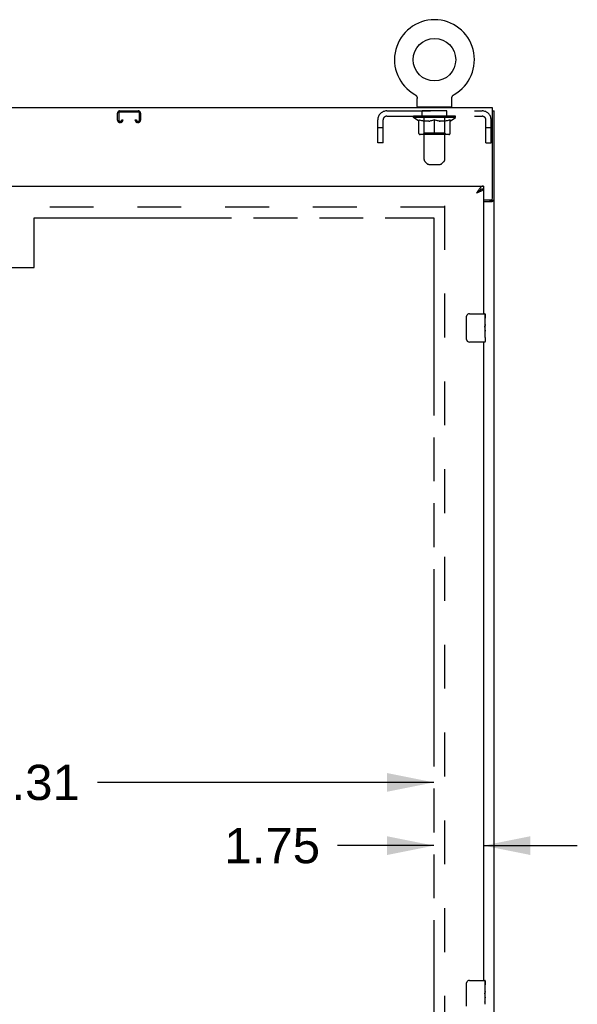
# Model space of a CAD drawing. Header units: inches. Extents: x 0 to 281, y 0 to 182.
# Tile 15 of 20: x 111 to 131, y 106 to 141. Entities that reach past the tile are written whole.
import ezdxf

# ---------------------------------------------------------------- set-up
doc = ezdxf.new("R2010")
doc.units = ezdxf.units.IN
doc.header["$LTSCALE"] = 15.47
doc.header["$MEASUREMENT"] = 0
doc.linetypes.add('HIDDEN', pattern=[0.2, 0.1, -0.1])
doc.linetypes.add('PHANTOM', pattern=[0.8, 0.45, -0.05, 0.1, -0.05, 0.1, -0.05])
doc.layers.get('0').update_dxf_attribs({"linetype": 'CONTINUOUS'})
for name, color, linetype in [('02___PRT_ALL_AXES', 7, 'CONTINUOUS'), ('AVAILABLE_DOOR_SPACE', 7, 'CONTINUOUS'), ('DEFAULT_2', 8, 'HIDDEN'), ('DIMENSIONS', 7, 'CONTINUOUS')]:
    doc.layers.add(name, color=color, linetype=linetype)
doc.styles.get("Standard").update_dxf_attribs({"font": 'arial.ttf'})
doc.dimstyles.new('DIMSTYLE_1', dxfattribs={"dimtxt": 1.240909, "dimasz": 1.654545, "dimexe": 0.09, "dimexo": 0.07, "dimgap": 0.0375, "dimtad": 0, "dimtih": 1, "dimtoh": 1, "dimzin": 4, "dimdsep": 46, "dimtxsty": 'Standard', "dimblk": '_FILLED', "dimblk1": '_FILLED', "dimblk2": '_FILLED', "dimcen": 0.09, "dimazin": 1, "dimtfac": 1, "dimtdec": 3, "dimtofl": 0, "dimtmove": 0, "dimatfit": 3, "dimldrblk": '_FILLED', "dimfxl": 1, "dimtolj": 1, "dimtzin": 4, "dimarcsym": 0})

# ---------------------------------------------------------------- blocks, each defined once
blk = doc.blocks.new('_FILLED')
at = {"color": 0, "linetype": 'ByBlock'}
blk.add_solid([(0, 0), (-1, 0.2), (-1, -0.2)], dxfattribs=at)
blk = doc.blocks.new('*D9')
at = {"layer": 'DIMENSIONS', "color": 2, "linetype": 'Continuous'}
for p, q in [((96.605, 114.23), (108.472, 114.23)), ((125.917, 114.23), (114.05, 114.23))]:
    blk.add_line(p, q, dxfattribs=at)
at = {"layer": 'DIMENSIONS', "color": 2, "linetype": 'Continuous', "xscale": 1.6545454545, "yscale": 1.6545454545, "zscale": 1.6545454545, "rotation": 180}
blk.add_blockref('_FILLED', (96.605, 114.23), dxfattribs=at)
at = {"layer": 'DIMENSIONS', "color": 2, "linetype": 'Continuous', "xscale": 1.6545454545, "yscale": 1.6545454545, "zscale": 1.6545454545}
blk.add_blockref('_FILLED', (125.917, 114.23), dxfattribs=at)
at = {"layer": 'DIMENSIONS', "color": 2, "linetype": 'Continuous', "insert": (111.261, 114.851), "char_height": 1.2409, "width": 4.33626, "attachment_point": 2, "line_spacing_factor": 0.9}
blk.add_mtext('29.31', dxfattribs=at)
blk = doc.blocks.new('*D10')
at = {"layer": 'DIMENSIONS', "color": 2, "linetype": 'Continuous'}
for p, q in [((125.917, 112.002), (122.523, 112.002)), ((127.667, 112.002), (130.976, 112.002))]:
    blk.add_line(p, q, dxfattribs=at)
at = {"layer": 'DIMENSIONS', "color": 2, "linetype": 'Continuous', "xscale": 1.6545454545, "yscale": 1.6545454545, "zscale": 1.6545454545}
blk.add_blockref('_FILLED', (125.917, 112.002), dxfattribs=at)
at = {"layer": 'DIMENSIONS', "color": 2, "linetype": 'Continuous', "xscale": 1.6545454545, "yscale": 1.6545454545, "zscale": 1.6545454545, "rotation": 180}
blk.add_blockref('_FILLED', (127.667, 112.002), dxfattribs=at)
at = {"layer": 'DIMENSIONS', "color": 2, "linetype": 'Continuous', "insert": (121.903, 112.623), "char_height": 1.2409, "width": 3.37214, "attachment_point": 3, "line_spacing_factor": 0.9}
blk.add_mtext('1.75', dxfattribs=at)

msp = doc.modelspace()

# ---------------------------------------------------------------- linework, layer by layer
at = {"color": 7, "linetype": 'Continuous'}
for p, q in [((125.248, 138.471), (125.248, 138.471)), ((125.248, 138.471), (125.253, 138.468)), ((125.249, 138.471), (125.25, 138.47)), ((125.253, 138.468), (125.258, 138.465)), ((125.258, 138.465), (125.263, 138.461)), ((125.263, 138.461), (125.268, 138.458)), ((125.268, 138.458), (125.273, 138.454)), ((126.604, 138.454), (126.609, 138.458)), ((126.608, 138.458), (126.613, 138.461)), ((126.613, 138.461), (126.618, 138.465)), ((126.618, 138.465), (126.623, 138.468)), ((126.618, 138.465), (126.62, 138.466)), ((126.623, 138.468), (126.628, 138.471)), ((126.626, 138.47), (126.628, 138.471)), ((126.628, 138.471), (126.628, 138.471)), ((126.628, 138.471), (126.628, 138.471)), ((125.272, 138.454), (125.277, 138.45)), ((125.277, 138.45), (125.281, 138.446)), ((125.281, 138.446), (125.286, 138.442)), ((125.285, 138.442), (125.29, 138.437)), ((125.289, 138.437), (125.293, 138.433)), ((125.293, 138.433), (125.297, 138.428)), ((125.297, 138.428), (125.301, 138.423)), ((125.3, 138.423), (125.304, 138.418)), ((125.304, 138.418), (125.307, 138.413)), ((125.307, 138.413), (125.31, 138.408)), ((125.31, 138.408), (125.313, 138.403)), ((125.312, 138.403), (125.315, 138.397)), ((125.315, 138.397), (125.317, 138.392)), ((125.317, 138.392), (125.319, 138.386)), ((125.319, 138.386), (125.321, 138.38)), ((125.321, 138.38), (125.323, 138.375)), ((125.323, 138.375), (125.324, 138.369)), ((125.324, 138.369), (125.326, 138.363)), ((125.326, 138.363), (125.327, 138.357)), ((125.327, 138.357), (125.327, 138.351)), ((125.327, 138.351), (125.328, 138.345)), ((125.328, 138.339), (125.328, 138.334)), ((125.328, 138.049), (125.328, 138.334)), ((126.548, 138.339), (126.549, 138.345)), ((126.548, 138.339), (126.549, 138.345)), ((126.548, 138.334), (126.548, 138.339)), ((126.548, 138.049), (126.548, 138.334)), ((126.549, 138.351), (126.55, 138.357)), ((126.549, 138.345), (126.549, 138.351)), ((126.55, 138.357), (126.551, 138.363)), ((126.551, 138.363), (126.552, 138.369)), ((126.552, 138.369), (126.554, 138.375)), ((126.554, 138.375), (126.555, 138.38)), ((126.555, 138.38), (126.557, 138.386)), ((126.557, 138.386), (126.559, 138.392)), ((126.559, 138.392), (126.561, 138.397)), ((126.561, 138.397), (126.564, 138.403)), ((126.564, 138.403), (126.567, 138.408)), ((126.567, 138.408), (126.57, 138.413)), ((126.57, 138.413), (126.573, 138.418)), ((126.573, 138.418), (126.576, 138.423)), ((126.576, 138.423), (126.58, 138.428)), ((126.579, 138.428), (126.583, 138.433)), ((126.583, 138.433), (126.587, 138.437)), ((126.587, 138.437), (126.591, 138.442)), ((126.591, 138.442), (126.595, 138.446)), ((126.595, 138.446), (126.6, 138.45)), ((126.599, 138.45), (126.604, 138.454)), ((125.343, 138.029), (125.343, 137.999)), ((126.533, 138.029), (125.343, 138.029)), ((126.533, 138.029), (126.533, 137.999)), ((127.99, 137.895), (128.042, 137.895)), ((127.566, 135.116), (127.555, 135.11)), ((127.667, 135.249), (127.667, 135.145)), ((127.938, 134.759), (127.938, 134.747)), ((127.938, 134.747), (128.042, 134.747)), ((127.072, 129.849), (127.072, 130.649)), ((127.172, 130.749), (127.712, 130.749)), ((127.727, 130.734), (127.727, 130.595)), ((127.727, 130.364), (127.727, 130.333)), ((127.727, 130.167), (127.727, 130.134)), ((127.727, 129.909), (127.727, 129.764)), ((127.712, 129.749), (127.172, 129.749)), ((127.172, 107.249), (127.712, 107.249)), ((127.727, 107.234), (127.727, 107.095)), ((127.072, 106.349), (127.072, 107.149)), ((127.727, 106.864), (127.727, 106.833)), ((127.727, 106.667), (127.727, 106.634))]:
    msp.add_line(p, q, dxfattribs=at)
at = {"color": 3, "linetype": 'Continuous'}
for p, q in [((127.99, 137.999), (56.094, 137.999)), ((127.99, 134.818), (127.99, 137.999)), ((128.042, 48.103), (128.042, 137.895)), ((92.98, 135.249), (127.667, 135.249)), ((127.453, 135.014), (127.421, 135.002)), ((127.667, 135.145), (127.667, 130.749)), ((127.667, 134.758), (127.93, 134.758)), ((127.667, 134.706), (127.972, 134.706)), ((127.667, 129.749), (127.667, 107.249))]:
    msp.add_line(p, q, dxfattribs=at)
at = {"color": 7, "linetype": 'Continuous'}
for points in [[(125.328, 138.345), (125.328, 138.339), (125.328, 138.334)], [(127.555, 135.11), (127.544, 135.103), (127.533, 135.096), (127.522, 135.088), (127.51, 135.079), (127.499, 135.071), (127.488, 135.062), (127.477, 135.052), (127.466, 135.042), (127.454, 135.033), (127.443, 135.023), (127.432, 135.012), (127.421, 135.002)], [(127.551, 135.108), (127.548, 135.102), (127.542, 135.095), (127.536, 135.088), (127.529, 135.081), (127.521, 135.074), (127.513, 135.066), (127.504, 135.059), (127.495, 135.052), (127.485, 135.045), (127.475, 135.038), (127.465, 135.031), (127.454, 135.024), (127.443, 135.017), (127.432, 135.009), (127.421, 135.002)], [(127.667, 135.145), (127.656, 135.144), (127.645, 135.143), (127.634, 135.142), (127.622, 135.139), (127.611, 135.136), (127.6, 135.132), (127.589, 135.127), (127.578, 135.122), (127.566, 135.116)], [(127.898, 134.706), (127.898, 134.709), (127.898, 134.711), (127.899, 134.713), (127.899, 134.714), (127.9, 134.716), (127.901, 134.718), (127.903, 134.72), (127.905, 134.721), (127.906, 134.723), (127.909, 134.724), (127.911, 134.726), (127.913, 134.727), (127.915, 134.728), (127.918, 134.73)], [(127.918, 134.73), (127.923, 134.732), (127.925, 134.733), (127.928, 134.735), (127.93, 134.736), (127.932, 134.738), (127.934, 134.739), (127.936, 134.741), (127.937, 134.742), (127.938, 134.744), (127.938, 134.745), (127.938, 134.747)], [(127.072, 130.649), (127.073, 130.655), (127.073, 130.661), (127.074, 130.667), (127.075, 130.673), (127.077, 130.679), (127.079, 130.685)], [(127.079, 129.813), (127.077, 129.818), (127.075, 129.824), (127.074, 129.83), (127.073, 129.836), (127.073, 129.843), (127.072, 129.849)], [(127.072, 107.149), (127.073, 107.155), (127.073, 107.161), (127.074, 107.167), (127.075, 107.173), (127.077, 107.179), (127.079, 107.185)]]:
    msp.add_lwpolyline(points, dxfattribs=at)
at = {"color": 3, "linetype": 'Continuous'}
for points in [[(127.522, 135.15), (127.51, 135.136), (127.499, 135.12), (127.488, 135.105), (127.477, 135.088), (127.466, 135.072), (127.454, 135.055), (127.443, 135.037), (127.432, 135.02), (127.421, 135.002)], [(127.571, 135.062), (127.558, 135.056), (127.544, 135.05), (127.53, 135.044), (127.515, 135.038), (127.5, 135.032), (127.485, 135.026), (127.469, 135.02), (127.453, 135.014)], [(127.667, 135.249), (127.656, 135.248), (127.645, 135.246), (127.634, 135.243), (127.622, 135.239), (127.611, 135.233), (127.6, 135.227), (127.589, 135.219), (127.578, 135.21), (127.566, 135.2), (127.555, 135.189), (127.544, 135.177), (127.533, 135.164), (127.522, 135.15)], [(127.667, 135.145), (127.667, 135.139), (127.665, 135.133), (127.662, 135.127), (127.659, 135.121), (127.654, 135.115), (127.648, 135.109), (127.642, 135.103), (127.634, 135.097), (127.626, 135.091), (127.616, 135.085), (127.606, 135.08), (127.595, 135.074), (127.583, 135.068), (127.571, 135.062)], [(127.972, 134.706), (127.974, 134.708), (127.977, 134.709), (127.98, 134.711), (127.983, 134.713), (127.987, 134.714), (127.99, 134.715), (127.995, 134.717), (127.999, 134.718), (128.007, 134.721)], [(128.007, 134.721), (128.011, 134.722), (128.014, 134.724), (128.018, 134.725), (128.022, 134.726), (128.025, 134.728), (128.027, 134.729), (128.03, 134.731), (128.033, 134.732), (128.035, 134.734), (128.037, 134.736), (128.039, 134.737), (128.04, 134.739), (128.041, 134.741), (128.042, 134.743), (128.042, 134.745), (128.042, 134.747)]]:
    msp.add_lwpolyline(points, dxfattribs=at)
at = {"color": 7, "linetype": 'Continuous'}
msp.add_circle((125.938, 139.701), 0.75, dxfattribs=at)
for centre, radius, start, end in [((125.938, 139.701), 1.41, 299.2655, 240.7345), ((125.348, 138.049), 0.02, 180, 263.0769), ((126.528, 138.049), 0.02, 276.9231, 360), ((127.172, 130.649), 0.1, 90, 158.7946), ((127.712, 130.734), 0.015, 0, 90), ((127.172, 129.849), 0.1, 201.1999, 270), ((127.712, 129.764), 0.015, 270, 360), ((127.172, 107.149), 0.1, 90, 158.7946), ((127.712, 107.234), 0.015, 0, 90)]:
    msp.add_arc(centre, radius, start, end, dxfattribs=at)
at = {"color": 3, "linetype": 'Continuous'}
msp.add_arc((127.93, 134.818), 0.06, 270, 360, dxfattribs=at)
at = {"layer": '02___PRT_ALL_AXES', "color": 8, "linetype": 'HIDDEN'}
for p, q in [((125.501, 137.708), (125.501, 137.895)), ((126.376, 137.895), (125.501, 137.895)), ((126.376, 137.708), (126.376, 137.895)), ((126.376, 137.708), (125.501, 137.708))]:
    msp.add_line(p, q, dxfattribs=at)
at = {"layer": '02___PRT_ALL_AXES', "color": 7, "linetype": 'Continuous'}
for p, q in [((127.72, 130.595), (127.72, 130.364)), ((127.727, 130.595), (127.72, 130.595)), ((127.727, 130.17), (127.727, 130.734)), ((127.727, 130.427), (127.72, 130.427)), ((127.727, 130.364), (127.72, 130.364)), ((127.72, 130.134), (127.72, 129.997)), ((127.727, 130.134), (127.72, 130.134)), ((127.727, 130.328), (127.721, 130.328)), ((127.726, 130.197), (127.727, 130.197)), ((127.727, 129.91), (127.727, 130.167)), ((127.722, 129.966), (127.727, 129.966)), ((127.727, 129.909), (127.727, 129.764)), ((127.727, 106.67), (127.727, 107.234)), ((127.727, 107.095), (127.72, 107.095)), ((127.72, 107.095), (127.72, 106.864)), ((127.727, 106.927), (127.72, 106.927)), ((127.727, 106.864), (127.72, 106.864)), ((127.727, 106.634), (127.72, 106.634)), ((127.72, 106.634), (127.72, 106.497)), ((127.727, 106.828), (127.721, 106.828)), ((127.726, 106.697), (127.727, 106.697)), ((127.727, 106.41), (127.727, 106.667)), ((127.722, 106.466), (127.727, 106.466))]:
    msp.add_line(p, q, dxfattribs=at)
for points in [[(127.726, 130.194), (127.723, 130.228), (127.722, 130.24), (127.721, 130.253), (127.721, 130.265), (127.72, 130.278), (127.72, 130.291), (127.72, 130.304), (127.721, 130.316), (127.721, 130.329), (127.722, 130.341), (127.723, 130.353)], [(127.727, 130.167), (127.727, 130.175), (127.727, 130.184), (127.726, 130.194)], [(127.722, 129.961), (127.721, 129.97), (127.721, 129.979), (127.72, 129.988), (127.72, 129.997)], [(127.725, 129.936), (127.724, 129.944), (127.723, 129.952), (127.722, 129.961)], [(127.727, 129.91), (127.727, 129.913), (127.727, 129.918), (127.726, 129.923), (127.725, 129.936)], [(127.726, 106.694), (127.723, 106.728), (127.722, 106.74), (127.721, 106.753), (127.721, 106.765), (127.72, 106.778), (127.72, 106.791), (127.72, 106.804), (127.721, 106.816), (127.721, 106.829), (127.722, 106.841), (127.723, 106.853)], [(127.727, 106.667), (127.727, 106.675), (127.727, 106.684), (127.726, 106.694)], [(127.722, 106.461), (127.721, 106.47), (127.721, 106.479), (127.72, 106.488), (127.72, 106.497)], [(127.725, 106.436), (127.724, 106.444), (127.723, 106.452), (127.722, 106.461)], [(127.727, 106.41), (127.727, 106.413), (127.727, 106.418), (127.726, 106.423), (127.725, 106.436)]]:
    msp.add_lwpolyline(points, dxfattribs=at)
for centre in [(127.464, 130.333), (127.464, 106.833)]:
    msp.add_ellipse(centre, major_axis=(0.263, 0), ratio=0.432808, start_param=0, end_param=0.179988, dxfattribs=at)
at = {"layer": 'AVAILABLE_DOOR_SPACE', "color": 4, "linetype": 'PHANTOM'}
for p, q in [((111.823, 132.374), (111.823, 134.124)), ((111.823, 134.124), (125.917, 134.124)), ((125.917, 134.124), (125.917, 55.874)), ((108.823, 132.374), (111.823, 132.374))]:
    msp.add_line(p, q, dxfattribs=at)
at = {"layer": 'DEFAULT_2', "color": 8, "linetype": 'HIDDEN'}
for p, q in [((125.257, 138.466), (125.258, 138.465)), ((114.761, 137.569), (114.761, 137.815)), ((114.801, 137.815), (114.801, 137.569)), ((114.841, 137.895), (115.493, 137.895)), ((115.493, 137.855), (114.841, 137.855)), ((115.533, 137.569), (115.533, 137.815)), ((115.573, 137.815), (115.573, 137.569)), ((124.255, 137.895), (127.621, 137.895)), ((125.563, 138.029), (125.563, 137.999)), ((125.573, 136.183), (125.573, 137.999)), ((126.303, 136.183), (126.303, 137.999)), ((126.313, 138.029), (126.313, 137.999)), ((114.841, 137.529), (114.868, 137.529)), ((114.868, 137.489), (114.841, 137.489)), ((114.908, 137.569), (114.908, 137.582)), ((114.908, 137.582), (114.948, 137.582)), ((114.948, 137.582), (114.948, 137.569)), ((115.386, 137.569), (115.386, 137.582)), ((115.386, 137.582), (115.426, 137.582)), ((115.426, 137.582), (115.426, 137.569)), ((115.466, 137.529), (115.493, 137.529)), ((115.493, 137.489), (115.466, 137.489)), ((123.938, 136.77), (123.938, 137.578)), ((124.125, 136.77), (124.125, 137.578)), ((124.255, 137.708), (127.621, 137.708)), ((125.195, 137.66), (125.195, 137.715)), ((126.682, 137.66), (125.195, 137.66)), ((125.381, 137.53), (125.195, 137.66)), ((125.206, 137.707), (125.206, 137.715)), ((125.217, 137.703), (125.217, 137.707)), ((125.217, 137.703), (126.66, 137.703)), ((125.227, 137.703), (125.227, 137.707)), ((125.228, 137.703), (125.228, 137.707)), ((125.24, 137.707), (125.24, 137.715)), ((125.259, 137.703), (125.259, 137.707)), ((125.261, 137.703), (125.261, 137.707)), ((125.294, 137.707), (125.294, 137.715)), ((125.312, 137.703), (125.312, 137.707)), ((125.315, 137.703), (125.315, 137.707)), ((125.551, 137.707), (125.322, 137.707)), ((125.369, 137.707), (125.369, 137.715)), ((125.37, 137.703), (125.37, 137.707)), ((125.371, 137.703), (125.371, 137.707)), ((125.374, 137.703), (125.374, 137.707)), ((125.381, 137.53), (125.388, 137.53)), ((125.383, 137.703), (125.383, 137.707)), ((125.384, 137.703), (125.384, 137.707)), ((125.388, 137.703), (125.388, 137.707)), ((125.388, 137.105), (125.388, 137.585)), ((125.388, 137.585), (125.422, 137.571)), ((125.391, 137.703), (125.391, 137.708)), ((125.395, 137.703), (125.395, 137.707)), ((125.414, 137.703), (125.414, 137.707)), ((125.457, 137.56), (125.422, 137.571)), ((125.432, 137.703), (125.432, 137.707)), ((125.434, 137.703), (125.434, 137.71)), ((125.49, 137.55), (125.456, 137.56)), ((125.46, 137.707), (125.46, 137.715)), ((125.46, 137.703), (125.46, 137.707)), ((125.472, 137.703), (125.472, 137.707)), ((125.477, 137.703), (125.477, 137.707)), ((125.485, 137.703), (125.485, 137.707)), ((125.523, 137.541), (125.489, 137.55)), ((125.501, 137.703), (125.501, 137.712)), ((125.521, 137.703), (125.521, 137.707)), ((125.556, 137.535), (125.523, 137.541)), ((125.524, 137.703), (125.524, 137.707)), ((125.551, 137.703), (125.551, 137.707)), ((125.589, 137.53), (125.556, 137.535)), ((125.63, 137.707), (125.564, 137.707)), ((125.566, 137.707), (125.566, 137.715)), ((125.572, 137.108), (125.572, 137.657)), ((125.575, 137.703), (125.575, 137.707)), ((125.58, 137.703), (125.58, 137.707)), ((125.587, 137.703), (125.587, 137.713)), ((125.737, 137.53), (125.589, 137.53)), ((125.595, 137.703), (125.595, 137.707)), ((125.606, 137.703), (125.606, 137.707)), ((125.63, 137.703), (125.63, 137.707)), ((125.717, 137.707), (125.655, 137.707)), ((125.679, 137.703), (125.679, 137.707)), ((125.684, 137.707), (125.684, 137.715)), ((125.688, 137.703), (125.688, 137.707)), ((125.691, 137.703), (125.691, 137.714)), ((125.694, 137.703), (125.694, 137.707)), ((125.704, 137.703), (125.704, 137.707)), ((125.717, 137.703), (125.717, 137.707)), ((125.737, 137.53), (125.77, 137.535)), ((125.812, 137.707), (125.754, 137.707)), ((125.77, 137.703), (125.77, 137.707)), ((125.803, 137.541), (125.77, 137.535)), ((125.803, 137.707), (125.938, 137.715)), ((125.837, 137.55), (125.803, 137.541)), ((125.809, 137.707), (125.809, 137.715)), ((125.81, 137.715), (125.809, 137.715)), ((125.81, 137.707), (125.81, 137.715)), ((125.81, 137.703), (125.81, 137.707)), ((125.812, 137.703), (125.812, 137.707)), ((125.815, 137.703), (125.815, 137.707)), ((125.816, 137.703), (125.816, 137.707)), ((125.87, 137.56), (125.836, 137.55)), ((125.91, 137.707), (125.859, 137.707)), ((125.867, 137.703), (125.867, 137.707)), ((125.904, 137.571), (125.869, 137.56)), ((125.938, 137.585), (125.903, 137.571)), ((125.91, 137.703), (125.91, 137.707)), ((125.935, 137.707), (125.935, 137.707)), ((125.935, 137.703), (125.935, 137.707)), ((125.935, 137.703), (125.935, 137.707)), ((125.938, 137.707), (125.938, 137.715)), ((125.938, 137.062), (125.938, 137.585)), ((125.938, 137.585), (125.973, 137.571)), ((125.941, 137.703), (125.941, 137.707)), ((125.941, 137.703), (125.941, 137.707)), ((125.941, 137.707), (125.941, 137.707)), ((125.944, 137.707), (126.017, 137.707)), ((125.966, 137.703), (125.966, 137.707)), ((126.007, 137.56), (125.973, 137.571)), ((125.981, 137.707), (125.981, 137.712)), ((125.981, 137.712), (126.073, 137.707)), ((126.006, 137.707), (126.006, 137.711)), ((126.041, 137.55), (126.007, 137.56)), ((126.009, 137.703), (126.009, 137.707)), ((126.074, 137.541), (126.04, 137.55)), ((126.06, 137.703), (126.06, 137.707)), ((126.062, 137.703), (126.062, 137.707)), ((126.065, 137.703), (126.065, 137.707)), ((126.065, 137.707), (126.122, 137.707)), ((126.067, 137.707), (126.067, 137.715)), ((126.067, 137.707), (126.067, 137.715)), ((126.067, 137.715), (126.067, 137.715)), ((126.067, 137.703), (126.067, 137.707)), ((126.107, 137.535), (126.073, 137.541)), ((126.106, 137.703), (126.106, 137.707)), ((126.139, 137.53), (126.106, 137.535)), ((126.107, 137.535), (126.139, 137.53)), ((126.288, 137.53), (126.139, 137.53)), ((126.159, 137.703), (126.159, 137.707)), ((126.159, 137.707), (126.222, 137.707)), ((126.173, 137.703), (126.173, 137.707)), ((126.182, 137.703), (126.182, 137.707)), ((126.185, 137.703), (126.185, 137.714)), ((126.188, 137.703), (126.188, 137.707)), ((126.193, 137.707), (126.193, 137.715)), ((126.198, 137.703), (126.198, 137.707)), ((126.247, 137.703), (126.247, 137.707)), ((126.247, 137.707), (126.312, 137.707)), ((126.271, 137.703), (126.271, 137.707)), ((126.282, 137.703), (126.282, 137.707)), ((126.288, 137.53), (126.321, 137.535)), ((126.29, 137.703), (126.29, 137.713)), ((126.296, 137.703), (126.296, 137.707)), ((126.302, 137.703), (126.302, 137.707)), ((126.304, 137.108), (126.304, 137.657)), ((126.31, 137.707), (126.31, 137.715)), ((126.354, 137.541), (126.32, 137.535)), ((126.325, 137.703), (126.325, 137.707)), ((126.325, 137.707), (126.554, 137.707)), ((126.353, 137.703), (126.353, 137.707)), ((126.387, 137.55), (126.353, 137.541)), ((126.355, 137.703), (126.355, 137.707)), ((126.376, 137.703), (126.376, 137.712)), ((126.42, 137.56), (126.386, 137.55)), ((126.392, 137.703), (126.392, 137.707)), ((126.4, 137.703), (126.4, 137.707)), ((126.405, 137.703), (126.405, 137.707)), ((126.416, 137.707), (126.416, 137.715)), ((126.416, 137.703), (126.416, 137.707)), ((126.454, 137.571), (126.42, 137.56)), ((126.442, 137.703), (126.442, 137.71)), ((126.444, 137.703), (126.444, 137.707)), ((126.489, 137.585), (126.454, 137.571)), ((126.462, 137.703), (126.462, 137.707)), ((126.482, 137.703), (126.482, 137.707)), ((126.486, 137.703), (126.486, 137.708)), ((126.489, 137.703), (126.489, 137.707)), ((126.489, 137.105), (126.489, 137.585)), ((126.489, 137.53), (126.495, 137.53)), ((126.493, 137.703), (126.493, 137.707)), ((126.493, 137.703), (126.493, 137.707)), ((126.495, 137.53), (126.682, 137.66)), ((126.503, 137.703), (126.503, 137.707)), ((126.506, 137.703), (126.506, 137.707)), ((126.506, 137.703), (126.506, 137.707)), ((126.508, 137.707), (126.508, 137.715)), ((126.562, 137.703), (126.562, 137.707)), ((126.565, 137.703), (126.565, 137.707)), ((126.582, 137.707), (126.582, 137.715)), ((126.615, 137.703), (126.615, 137.707)), ((126.617, 137.703), (126.617, 137.707)), ((126.637, 137.707), (126.637, 137.715)), ((126.648, 137.703), (126.648, 137.707)), ((126.649, 137.703), (126.649, 137.707)), ((126.66, 137.703), (126.66, 137.707)), ((126.67, 137.707), (126.67, 137.715)), ((126.682, 137.66), (126.682, 137.715)), ((127.751, 136.77), (127.751, 137.578)), ((127.938, 136.77), (127.938, 137.578)), ((124.125, 137.3), (123.938, 137.3)), ((125.572, 137.108), (125.526, 137.062)), ((126.304, 137.108), (125.572, 137.108)), ((126.304, 137.108), (126.351, 137.062)), ((127.938, 137.3), (127.751, 137.3)), ((124.125, 136.77), (123.938, 136.77)), ((126.445, 137.062), (125.431, 137.062)), ((127.751, 136.77), (127.938, 136.77)), ((125.674, 136.041), (125.603, 136.113)), ((126.203, 136.041), (126.274, 136.113)), ((125.745, 136.012), (126.132, 136.012)), ((126.292, 134.499), (93.688, 134.499)), ((126.292, 134.551), (126.292, 55.447))]:
    msp.add_line(p, q, dxfattribs=at)
for centre, radius, start, end in [((114.841, 137.815), 0.08, 90, 180), ((114.841, 137.815), 0.04, 90, 180), ((115.493, 137.815), 0.08, 0, 90), ((115.493, 137.815), 0.04, 0, 90), ((124.255, 137.578), 0.317, 90, 180), ((125.348, 138.049), 0.02, 263.0769, 270), ((125.543, 137.999), 0.03, 0, 90), ((126.333, 137.999), 0.03, 90, 180), ((126.528, 138.049), 0.02, 270, 276.9231), ((127.621, 137.578), 0.317, 0, 90), ((114.841, 137.569), 0.08, 180, 270), ((114.841, 137.569), 0.04, 180, 270), ((114.868, 137.569), 0.08, 270, 360), ((114.868, 137.569), 0.04, 270, 360), ((115.466, 137.569), 0.08, 180, 270), ((115.466, 137.569), 0.04, 180, 270), ((115.493, 137.569), 0.08, 270, 360), ((115.493, 137.569), 0.04, 270, 360), ((124.255, 137.578), 0.13, 90, 180), ((125.526, 137.657), 0.0466, 0, 90), ((126.351, 137.657), 0.0466, 90, 180), ((127.621, 137.578), 0.13, 0, 90), ((125.431, 137.105), 0.0434, 180, 270), ((126.445, 137.105), 0.0434, 270, 360), ((125.673, 136.183), 0.1, 180, 225), ((125.745, 136.112), 0.1, 225, 270), ((126.132, 136.112), 0.1, 270, 315), ((126.203, 136.183), 0.1, 315, 360)]:
    msp.add_arc(centre, radius, start, end, dxfattribs=at)
for centre, major_axis, ratio, start_param, end_param in [((125.938, 137.715), (0.743, 0.008), 0.059247, 2.966439, 3.140971), ((125.172, 137.701), (0.232, 0), 0.060167, 0.426548, 1.470503), ((125.938, 137.715), (0.744, 0), 0.060167, 3.141593, 3.316126), ((125.172, 137.693), (0.232, 0.002), 0.059247, 1.374323, 1.469882), ((125.938, 137.715), (0.743, 0.015), 0.056515, 2.79136, 2.965893), ((125.143, 137.701), (0.232, 0.002), 0.059247, 0.251393, 1.295349), ((125.223, 137.701), (0.232, -0.002), 0.059247, 0.601702, 1.645657), ((125.938, 137.715), (0.743, -0.008), 0.059247, -2.966439, -2.791906), ((125.223, 137.693), (0.232, 0), 0.060167, 1.549477, 1.645036), ((125.143, 137.693), (0.232, 0.005), 0.056515, 1.199244, 1.294804), ((125.227, 137.696), (0.192, 0.002), 0.059247, 1.051627, 1.625044), ((125.204, 137.696), (0.192, 0.004), 0.056515, 0.876548, 1.449966), ((125.272, 137.696), (0.192, 0), 0.060167, 1.226781, 1.800198), ((125.938, 137.715), (0.743, 0.022), 0.052059, 2.616423, 2.790956), ((125.139, 137.701), (0.232, 0.005), 0.056515, 0.076315, 1.120271), ((125.297, 137.701), (0.232, -0.005), 0.056515, 0.77678, 1.820736), ((125.938, 137.715), (0.743, -0.015), 0.056515, -2.79136, -2.616827), ((125.297, 137.693), (0.232, -0.002), 0.059247, 1.724631, 1.82019), ((125.139, 137.693), (0.232, 0.007), 0.052059, 1.024308, 1.119867), ((125.203, 137.696), (0.192, 0.006), 0.052059, 0.701611, 1.275029), ((125.337, 137.696), (0.192, -0.002), 0.059247, 1.401935, 1.975352), ((125.938, 137.715), (0.743, 0.029), 0.046022, 2.441677, 2.61621), ((125.39, 137.701), (0.232, -0.007), 0.052059, 0.951717, 1.995673), ((125.159, 137.701), (0.232, 0.007), 0.052059, -0.098622, 0.945334), ((125.938, 137.715), (0.743, -0.022), 0.052059, -2.616423, -2.441891), ((125.39, 137.693), (0.232, -0.005), 0.056515, 1.899709, 1.995269), ((125.159, 137.693), (0.232, 0.009), 0.046022, 0.849561, 0.945121), ((125.225, 137.696), (0.192, 0.007), 0.046022, 0.526865, 1.100283), ((125.42, 137.696), (0.192, -0.004), 0.056515, 1.577013, 2.150431), ((125.938, 137.715), (0.743, 0.034), 0.038593, 2.267147, 2.44168), ((125.499, 137.701), (0.232, -0.009), 0.046022, 1.126463, 2.170419), ((125.203, 137.701), (0.232, 0.009), 0.046022, -0.273368, 0.770588), ((125.938, 137.715), (0.743, -0.029), 0.046022, -2.441677, -2.267144), ((125.499, 137.693), (0.232, -0.007), 0.052059, 2.074646, 2.170205), ((125.203, 137.693), (0.232, 0.011), 0.038593, 0.675031, 0.77059), ((125.268, 137.696), (0.192, 0.009), 0.038593, 0.352335, 0.925752), ((125.519, 137.696), (0.192, -0.006), 0.052059, 1.75195, 2.325367), ((125.938, 137.715), (0.743, 0.039), 0.030002, 2.09283, 2.267363), ((125.622, 137.701), (0.232, -0.011), 0.038593, 1.300994, 2.344949), ((125.269, 137.701), (0.232, 0.011), 0.038593, -0.447899, 0.596057), ((125.938, 137.715), (0.743, -0.034), 0.038593, -2.267147, -2.092614), ((125.622, 137.693), (0.232, -0.009), 0.046022, 2.249392, 2.344952), ((125.269, 137.693), (0.232, 0.012), 0.030002, 0.500714, 0.596274), ((125.332, 137.696), (0.192, 0.01), 0.030002, 0.178018, 0.751436), ((125.631, 137.696), (0.192, -0.007), 0.046022, 1.926696, 2.500114), ((125.355, 137.701), (0.232, 0.012), 0.030002, -0.622215, 0.421741), ((125.938, 137.715), (0.743, 0.042), 0.020513, 1.918702, 2.093235), ((125.755, 137.701), (0.232, -0.012), 0.030002, 1.47531, 2.519266), ((125.938, 137.715), (0.743, -0.039), 0.030002, -2.09283, -1.918297), ((125.755, 137.693), (0.232, -0.011), 0.038593, 2.423923, 2.519482), ((125.355, 137.693), (0.232, 0.013), 0.020513, 0.326586, 0.422146), ((125.414, 137.696), (0.192, 0.011), 0.020513, 0.00389, 0.577307), ((125.752, 137.696), (0.192, -0.009), 0.038593, 2.101227, 2.674644), ((125.459, 137.701), (0.232, 0.013), 0.020513, -0.796343, 0.247613), ((125.938, 137.715), (0.743, 0.044), 0.010411, 1.744712, 1.919245), ((125.893, 137.701), (0.232, -0.013), 0.020513, 1.649438, 2.693394), ((125.938, 137.715), (0.743, -0.042), 0.020513, -1.918702, -1.744169), ((125.893, 137.693), (0.232, -0.012), 0.030002, 2.598239, 2.693799), ((125.459, 137.693), (0.232, 0.014), 0.010411, 0.152596, 0.248156), ((125.512, 137.696), (0.192, 0.011), 0.010411, 6.113086, 6.686503), ((125.878, 137.696), (0.192, -0.01), 0.030002, 2.275543, 2.848961), ((125.578, 137.701), (0.232, 0.014), 0.010411, -0.970333, -0.000837), ((126.032, 137.701), (0.232, -0.014), 0.010411, 1.823428, 2.867384), ((125.938, 137.715), (0.743, -0.044), 0.010411, -1.744712, -1.56247), ((126.032, 137.693), (0.232, -0.013), 0.020513, 2.772368, 2.867927), ((126.007, 137.696), (0.192, -0.011), 0.020513, 2.449671, 3.023089), ((125.844, 137.701), (0.232, 0.014), 0.010411, 0.274209, 1.318165), ((125.743, 137.696), (0.192, 0.011), 0.010411, -0.000452, 0.517932), ((125.708, 137.693), (0.232, 0.014), 0.010411, 0.099676, 0.195236), ((125.938, 137.715), (0.743, 0.044), 0.010411, -1.571413, -1.39688), ((126.133, 137.696), (0.192, -0.011), 0.010411, 2.623661, 3.141974), ((126.169, 137.693), (0.232, -0.014), 0.010411, 2.734394, 2.946357), ((125.984, 137.701), (0.232, 0.013), 0.020513, 0.448199, 1.492154), ((125.869, 137.696), (0.192, 0.011), 0.020513, 0.118504, 0.691921), ((125.844, 137.693), (0.232, 0.013), 0.020513, 0.273666, 0.369225), ((125.938, 137.715), (0.743, 0.042), 0.020513, -1.397424, -1.222891), ((126.299, 137.701), (0.232, -0.014), 0.010411, -3.140756, -2.17126), ((125.938, 137.715), (0.743, -0.044), 0.010411, 1.222347, 1.39688), ((126.122, 137.701), (0.232, 0.012), 0.030002, 0.622327, 1.666283), ((125.998, 137.696), (0.192, 0.01), 0.030002, 0.292632, 0.86605), ((126.365, 137.696), (0.192, -0.011), 0.010411, 2.738275, 3.311692), ((126.417, 137.701), (0.232, -0.013), 0.020513, 2.89398, 3.937936), ((125.984, 137.693), (0.232, 0.012), 0.030002, 0.447794, 0.543354), ((126.417, 137.693), (0.232, -0.014), 0.010411, 2.893437, 2.988996), ((126.254, 137.701), (0.232, 0.011), 0.038593, 0.796643, 1.840599), ((125.938, 137.715), (0.743, 0.039), 0.030002, -1.223295, -1.048762), ((125.938, 137.715), (0.743, -0.042), 0.020513, 1.048358, 1.222891), ((126.125, 137.696), (0.192, 0.009), 0.038593, 0.466948, 1.040366), ((126.463, 137.696), (0.192, -0.011), 0.020513, 2.564285, 3.137703), ((126.521, 137.701), (0.232, -0.012), 0.030002, 2.719852, 3.763807), ((126.377, 137.701), (0.232, 0.009), 0.046022, 0.971174, 2.01513), ((126.122, 137.693), (0.232, 0.011), 0.038593, 0.62211, 0.71767), ((126.521, 137.693), (0.232, -0.013), 0.020513, 2.719447, 2.815007), ((125.938, 137.715), (0.743, 0.034), 0.038593, -1.048979, -0.874446), ((125.938, 137.715), (0.743, -0.039), 0.030002, 0.874229, 1.048762), ((126.246, 137.696), (0.192, 0.007), 0.046022, 0.641479, 1.214897), ((126.487, 137.701), (0.232, 0.007), 0.052059, 1.14592, 2.189876), ((126.545, 137.696), (0.192, -0.01), 0.030002, 2.390157, 2.963574), ((126.608, 137.701), (0.232, -0.011), 0.038593, 2.545535, 3.589491), ((126.357, 137.696), (0.192, 0.006), 0.052059, 0.816225, 1.389643), ((126.254, 137.693), (0.232, 0.009), 0.046022, 0.796641, 0.892201), ((126.608, 137.693), (0.232, -0.012), 0.030002, 2.545319, 2.640878), ((126.58, 137.701), (0.232, 0.005), 0.056515, 1.320857, 2.364813), ((125.938, 137.715), (0.743, 0.029), 0.046022, -0.874448, -0.699915), ((125.938, 137.715), (0.743, -0.034), 0.038593, 0.699913, 0.874446), ((126.674, 137.701), (0.232, -0.009), 0.046022, 2.371005, 3.41496), ((126.608, 137.696), (0.192, -0.009), 0.038593, 2.21584, 2.789258), ((126.456, 137.696), (0.192, 0.004), 0.056515, 0.991162, 1.564579), ((126.653, 137.701), (0.232, 0.002), 0.059247, 1.495935, 2.539891), ((126.718, 137.701), (0.232, -0.007), 0.052059, 2.196258, 3.240214), ((126.652, 137.696), (0.192, -0.007), 0.046022, 2.04131, 2.614727), ((126.377, 137.693), (0.232, 0.007), 0.052059, 0.971387, 1.066947), ((126.674, 137.693), (0.232, -0.011), 0.038593, 2.371002, 2.466562), ((126.705, 137.701), (0.232, 0), 0.060167, 1.671089, 2.715045), ((126.738, 137.701), (0.232, -0.005), 0.056515, 2.021322, 3.065278), ((126.54, 137.696), (0.192, 0.002), 0.059247, 1.16624, 1.739658), ((125.938, 137.715), (0.743, 0.022), 0.052059, -0.699702, -0.525169), ((125.938, 137.715), (0.743, -0.029), 0.046022, 0.525382, 0.699915), ((126.733, 137.701), (0.232, -0.002), 0.059247, 1.846243, 2.890199), ((126.673, 137.696), (0.192, -0.006), 0.052059, 1.866564, 2.439981), ((126.605, 137.696), (0.192, 0), 0.060167, 1.341394, 1.914812), ((126.672, 137.696), (0.192, -0.004), 0.056515, 1.691627, 2.265045), ((126.649, 137.696), (0.192, -0.002), 0.059247, 1.516549, 2.089966), ((126.487, 137.693), (0.232, 0.005), 0.056515, 1.146324, 1.241883), ((126.718, 137.693), (0.232, -0.009), 0.046022, 2.196472, 2.292031), ((125.938, 137.715), (0.743, 0.015), 0.056515, -0.524765, -0.350233), ((125.938, 137.715), (0.743, -0.022), 0.052059, 0.350636, 0.525169), ((126.58, 137.693), (0.232, 0.002), 0.059247, 1.321402, 1.416962), ((126.738, 137.693), (0.232, -0.007), 0.052059, 2.021726, 2.117285), ((125.938, 137.715), (0.743, 0.008), 0.059247, -0.349687, -0.175154), ((125.938, 137.715), (0.743, -0.015), 0.056515, 0.1757, 0.350233), ((126.653, 137.693), (0.232, 0), 0.060167, 1.496556, 1.592116), ((126.733, 137.693), (0.232, -0.005), 0.056515, 1.846789, 1.942348), ((126.705, 137.693), (0.232, -0.002), 0.059247, 1.67171, 1.76727), ((125.938, 137.715), (0.744, 0), 0.060167, -0.174533, 0), ((125.938, 137.715), (0.743, -0.008), 0.059247, 0.000621, 0.175154)]:
    msp.add_ellipse(centre, major_axis=major_axis, ratio=ratio, start_param=start_param, end_param=end_param, dxfattribs=at)

# ---------------------------------------------------------------- dimensions: what is measured, and where the dimension line sits
at = {"layer": 'DIMENSIONS', "color": 2, "linetype": 'Continuous'}
dim = msp.add_linear_dim(base=(127.667, 112.002), p1=(125.917, 134.124), p2=(127.667, 128.541), dimstyle='DIMSTYLE_1', dxfattribs=at)
dim.commit()
dim.dimension.update_dxf_attribs({"geometry": '*D10', "text_midpoint": (120.275, 111.995), "dimtype": 160})
dim = msp.add_linear_dim(base=(96.605, 114.23), p1=(125.917, 55.874), p2=(96.605, 95.874), angle=180, dimstyle='DIMSTYLE_1', dxfattribs=at)
dim.commit()
dim.dimension.update_dxf_attribs({"geometry": '*D9', "text_midpoint": (111.125, 114.224), "dimtype": 160})

doc.saveas('drawing.dxf')
